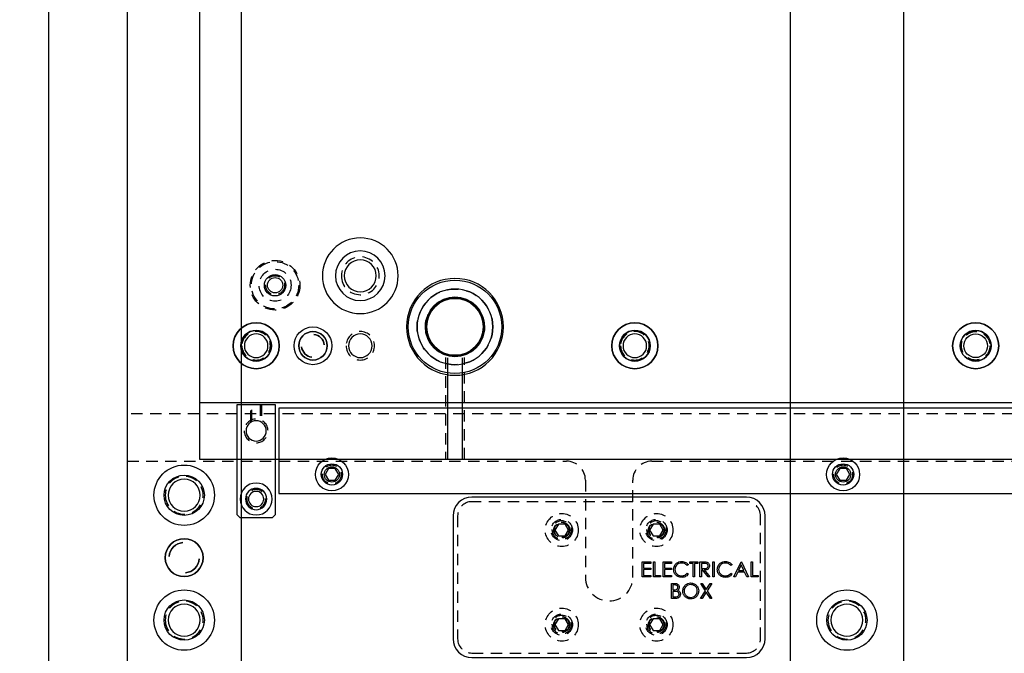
# Model space of a CAD drawing. Header units: inches. Extents: x -59 to 40, y -86 to 20.
# Tile 39 of 74: x 5 to 18, y -42 to -33. Entities that reach past the tile are written whole.
import ezdxf

# ---------------------------------------------------------------- set-up
doc = ezdxf.new("R2010")
doc.units = ezdxf.units.IN
doc.header["$MEASUREMENT"] = 0
doc.linetypes.add('HIDDEN', pattern=[0.225, 0.15, -0.075])
for name, color, linetype in [('DBU-M-S', 7, 'Continuous'), ('DIE-M-H', 4, 'HIDDEN'), ('DIE-M-S', 7, 'Continuous'), ('DIN-M-H', 4, 'HIDDEN'), ('DIN-M-S', 7, 'Continuous'), ('DSS-M-D', 2, 'Continuous'), ('DSS-M-H', 4, 'HIDDEN'), ('DSS-M-S', 7, 'Continuous'), ('DST-M-S', 7, 'Continuous'), ('MFB-M-S', 7, 'Continuous'), ('PAD-M-H', 4, 'HIDDEN'), ('PAD-M-S', 7, 'Continuous'), ('PBU-M-S', 7, 'Continuous'), ('PUN-M-H', 4, 'HIDDEN'), ('PUN-M-S', 7, 'Continuous'), ('ST1-M-H', 4, 'HIDDEN'), ('ST1-M-S', 7, 'Continuous')]:
    doc.layers.add(name, color=color, linetype=linetype)
doc.styles.get("Standard").update_dxf_attribs({"font": 'txt.shx'})
doc.dimstyles.new('STANDARD$0', dxfattribs={"dimtxt": 0.156, "dimasz": 0.18, "dimexe": 0.18, "dimexo": 0.0625, "dimgap": 0.07, "dimtad": 0, "dimtih": 1, "dimtoh": 1, "dimdec": 4, "dimzin": 4, "dimdsep": 46, "dimtxsty": 'Standard', "dimcen": 0.09, "dimclrd": 2, "dimclre": 2, "dimclrt": 2, "dimadec": 4, "dimazin": 0, "dimtfac": 1, "dimtdec": 4, "dimtofl": 0, "dimtmove": 0, "dimatfit": 3, "dimfxl": 0, "dimtolj": 1, "dimtzin": 0, "dimarcsym": 0})

# ---------------------------------------------------------------- blocks, each defined once
blk = doc.blocks.new('dm100018')
at = {"layer": 'DIE-M-S'}
for radius in [0.304, 0.203]:
    blk.add_circle((0, 0), radius, dxfattribs=at)
blk = doc.blocks.new('dm108273')
at = {"layer": 'DSS-M-H'}
blk.add_circle((0, 0), 0.188, dxfattribs=at)
at = {"layer": 'DSS-M-S'}
blk.add_circle((0, 0), 0.156, dxfattribs=at)
blk = doc.blocks.new('dm108276')
at = {"layer": 'DBU-M-S'}
blk.add_circle((0, 0), 0.203, dxfattribs=at)
blk = doc.blocks.new('dm100019')
at = {"layer": 'DIE-M-S'}
blk.add_circle((0, 0), 0.188, dxfattribs=at)
for start, end in [(95, 175), (275, 355)]:
    blk.add_arc((0, 0), 0.15, start, end, dxfattribs=at)
blk = doc.blocks.new('dm100020')
at = {"layer": 'DIE-M-H'}
blk.add_circle((0, 0), 0.188, dxfattribs=at)
at = {"layer": 'DIE-M-S'}
blk.add_circle((0, 0), 0.156, dxfattribs=at)
blk = doc.blocks.new('dm101579')
at = {"layer": 'DIE-M-S'}
blk.add_circle((0, 0), 0.376, dxfattribs=at)
blk = doc.blocks.new('dm108274')
at = {"layer": 'DSS-M-S'}
blk.add_circle((0, 0), 0.188, dxfattribs=at)
for start, end in [(95, 175), (275, 355)]:
    blk.add_arc((0, 0), 0.15, start, end, dxfattribs=at)
blk = doc.blocks.new('dm108277')
at = {"layer": 'DBU-M-S'}
blk.add_circle((0, 0), 0.188, dxfattribs=at)
for start, end in [(95, 175), (275, 355)]:
    blk.add_arc((0, 0), 0.15, start, end, dxfattribs=at)
blk = doc.blocks.new('dm108333')
at = {"layer": 'DBU-M-S'}
blk.add_circle((0, 0), 0.391, dxfattribs=at)
blk = doc.blocks.new('dm100041')
at = {"layer": 'DST-M-S'}
for radius in [0.304, 0.203]:
    blk.add_circle((0, 0), radius, dxfattribs=at)
blk = doc.blocks.new('dm100042')
at = {"layer": 'DST-M-S'}
blk.add_circle((0, 0), 0.188, dxfattribs=at)
for start, end in [(95, 175), (275, 355)]:
    blk.add_arc((0, 0), 0.15, start, end, dxfattribs=at)
blk = doc.blocks.new('dm100026')
at = {"layer": 'PAD-M-S'}
blk.add_circle((0, 0), 0.188, dxfattribs=at)
for start, end in [(95, 175), (275, 355)]:
    blk.add_arc((0, 0), 0.15, start, end, dxfattribs=at)
blk = doc.blocks.new('dm101690')
at = {"layer": 'ST1-M-S'}
blk.add_circle((0, 0), 0.25, dxfattribs=at)
blk = doc.blocks.new('dm108299')
at = {"layer": 'PAD-M-H'}
blk.add_circle((0, 0), 0.188, dxfattribs=at)
at = {"layer": 'PAD-M-S'}
blk.add_circle((0, 0), 0.156, dxfattribs=at)
blk = doc.blocks.new('dm108300')
at = {"layer": 'PBU-M-S'}
blk.add_circle((0, 0), 0.203, dxfattribs=at)
blk = doc.blocks.new('dm108301')
at = {"layer": 'PBU-M-S'}
blk.add_circle((0, 0), 0.188, dxfattribs=at)
for start, end in [(95, 175), (275, 355)]:
    blk.add_arc((0, 0), 0.15, start, end, dxfattribs=at)
blk = doc.blocks.new('dm108302')
at = {"layer": 'ST1-M-S'}
blk.add_circle((0, 0), 0.375, dxfattribs=at)
blk = doc.blocks.new('dm101583')
at = {"layer": 'PAD-M-S'}
for radius in [0.64, 0.5]:
    blk.add_circle((0, 0), radius, dxfattribs=at)
blk = doc.blocks.new('dm101584')
at = {"layer": 'PUN-M-H'}
blk.add_circle((0, 0), 0.5, dxfattribs=at)
at = {"layer": 'PUN-M-S'}
blk.add_circle((0, 0), 0.617, dxfattribs=at)
blk = doc.blocks.new('dm101585')
at = {"layer": 'PUN-M-S'}
blk.add_circle((0, 0), 0.376, dxfattribs=at)
blk = doc.blocks.new('dm101693')
at = {"layer": 'DST-M-S'}
blk.add_circle((0, 0), 0.391, dxfattribs=at)
blk = doc.blocks.new('dm101586')
at = {"layer": 'ST1-M-H'}
blk.add_circle((0, 0), 0.25, dxfattribs=at)
at = {"layer": 'ST1-M-S'}
blk.add_circle((0, 0), 0.211, dxfattribs=at)
blk = doc.blocks.new('dm101587')
at = {"layer": 'PAD-M-S'}
blk.add_circle((0, 0), 0.328, dxfattribs=at)
blk = doc.blocks.new('dm101588')
at = {"layer": 'DST-M-S'}
for radius in [0.5, 0.328]:
    blk.add_circle((0, 0), radius, dxfattribs=at)
blk = doc.blocks.new('dm100110')
at = {"layer": 'PUN-M-H'}
blk.add_circle((0, 0), 0.211, dxfattribs=at)
at = {"layer": 'PUN-M-S'}
blk.add_circle((0, 0), 0.141, dxfattribs=at)
blk = doc.blocks.new('dm100108')
at = {"layer": 'ST1-M-H'}
blk.add_circle((0, 0), 0.328, dxfattribs=at)
blk = doc.blocks.new('dm100109')
at = {"layer": 'ST1-M-H'}
blk.add_circle((0, 0), 0.125, dxfattribs=at)
at = {"layer": 'ST1-M-S'}
blk.add_circle((0, 0), 0.101, dxfattribs=at)
blk = doc.blocks.new('dm108470')
at = {"layer": 'PBU-M-S'}
blk.add_circle((0, 0), 0.328, dxfattribs=at)
blk = doc.blocks.new('dm108429')
at = {"layer": 'DSS-M-H'}
blk.add_circle((0, 0), 0.125, dxfattribs=at)
at = {"layer": 'DSS-M-S'}
blk.add_circle((0, 0), 0.101, dxfattribs=at)
blk = doc.blocks.new('dm108432')
at = {"layer": 'MFB-M-S'}
blk.add_lwpolyline([(-0.045, 0.078), (-0.09, 0), (-0.045, -0.078), (0.045, -0.078), (0.09, 0), (0.045, 0.078)], close=True, dxfattribs=at)
blk.add_circle((0, 0), 0.218, dxfattribs=at)
blk = doc.blocks.new('dm108434')
at = {"layer": 'DIN-M-H'}
blk.add_circle((0, 0), 0.157, dxfattribs=at)
at = {"layer": 'DIN-M-S'}
blk.add_circle((0, 0), 0.134, dxfattribs=at)
blk = doc.blocks.new('dm108435')
at = {"layer": 'DSS-M-H'}
blk.add_circle((0, 0), 0.125, dxfattribs=at)
at = {"layer": 'DSS-M-S'}
blk.add_circle((0, 0), 0.101, dxfattribs=at)
blk = doc.blocks.new('dm108436')
at = {"layer": 'DIN-M-S'}
for radius in [0.211, 0.141]:
    blk.add_circle((0, 0), radius, dxfattribs=at)
blk = doc.blocks.new('dm108305')
at = {"layer": 'DSS-M-H'}
blk.add_circle((0, 0), 0.25, dxfattribs=at)
at = {"layer": 'DSS-M-S'}
blk.add_circle((0, 0), 0.211, dxfattribs=at)
blk = doc.blocks.new('dm107956')
at = {"layer": 'DSS-M-S'}
blk.add_circle((0, 0), 0.25, dxfattribs=at)
for start, end in [(95, 175), (275, 355)]:
    blk.add_arc((0, 0), 0.2, start, end, dxfattribs=at)
blk = doc.blocks.new('dm107955')
at = {"layer": 'DSS-M-H'}
blk.add_circle((0, 0), 0.25, dxfattribs=at)
at = {"layer": 'DSS-M-S'}
blk.add_circle((0, 0), 0.211, dxfattribs=at)
blk = doc.blocks.new('dm108289')
at = {"layer": 'DSS-M-S'}
for radius in [0.399, 0.266]:
    blk.add_circle((0, 0), radius, dxfattribs=at)
blk = doc.blocks.new('dm108486')
at = {"layer": 'DSS-M-S'}
blk.add_circle((0, 0), 0.25, dxfattribs=at)
for start, end in [(95, 175), (275, 355)]:
    blk.add_arc((0, 0), 0.2, start, end, dxfattribs=at)
blk = doc.blocks.new('*D307')
at = {"layer": 'DEFPOINTS', "color": 0, "transparency": 16777216}
for p in [(6.242, -17.899), (5.203, -45.649), (6.242, -45.649)]:
    blk.add_point(p, dxfattribs=at)
at = {"layer": 'DSS-M-D', "color": 0, "lineweight": -2, "transparency": 16777216}
for p, q in [((6.195, -17.899), (5.068, -17.899)), ((5.203, -18.034), (5.203, -31.639)), ((5.203, -45.514), (5.203, -31.909)), ((6.195, -45.649), (5.068, -45.649))]:
    blk.add_line(p, q, dxfattribs=at)
at = {"layer": 'DSS-M-D', "color": 0, "transparency": 16777216}
for points in [[(5.18, -18.034), (5.225, -18.034), (5.203, -17.899)], [(5.18, -45.514), (5.225, -45.514), (5.203, -45.649)]]:
    blk.add_solid(points, dxfattribs=at)
at = {"layer": 'DSS-M-D', "color": 0, "transparency": 16777216, "insert": (5.203, -31.774), "char_height": 0.135, "attachment_point": 5}
blk.add_mtext('\\A1;27.7500', dxfattribs=at)

msp = doc.modelspace()

# ---------------------------------------------------------------- linework, layer by layer
at = {"layer": 'DBU-M-S'}
msp.add_lwpolyline([(7.19194, -38.27356), (24.1919, -38.27356), (24.1919, -25.27356), (7.19194, -25.27356)], close=True, dxfattribs=at)
at = {"layer": 'DIE-M-S'}
msp.add_lwpolyline([(7.19194, -38.27356), (24.1919, -38.27356), (24.1919, -25.27356), (7.19194, -25.27356)], close=True, dxfattribs=at)
at = {"layer": 'DIN-M-H'}
for p, q in [((7.87294, -38.52847), (7.87294, -38.29856)), ((7.88694, -38.52121), (7.88694, -38.29856)), ((7.99694, -38.29856), (7.99694, -38.52117)), ((8.01094, -38.29856), (8.01094, -38.52847))]:
    msp.add_line(p, q, dxfattribs=at)
at = {"layer": 'DIN-M-S'}
msp.add_lwpolyline([(8.19194, -39.75856), (8.15194, -39.79856), (7.73194, -39.79856), (7.69194, -39.75856), (7.69194, -38.29856), (8.19194, -38.29856)], close=True, dxfattribs=at)
at = {"layer": 'DSS-M-H'}
for p, q in [((23.6919, -38.42356), (6.2419, -38.42356)), ((11.93187, -39.88056), (11.88684, -39.95856)), ((12.02194, -39.88056), (11.93187, -39.88056)), ((12.06697, -39.95856), (12.02194, -39.88056)), ((13.18187, -39.88056), (13.13684, -39.95856)), ((13.27194, -39.88056), (13.18187, -39.88056)), ((13.31697, -39.95856), (13.27194, -39.88056)), ((11.88684, -39.95856), (11.93187, -40.03656)), ((11.93187, -40.03656), (12.02194, -40.03656)), ((12.02194, -40.03656), (12.06697, -39.95856)), ((13.13684, -39.95856), (13.18187, -40.03656)), ((13.18187, -40.03656), (13.27194, -40.03656)), ((13.27194, -40.03656), (13.31697, -39.95856)), ((11.93187, -41.13056), (11.88684, -41.20856)), ((11.88684, -41.20856), (11.93187, -41.28656)), ((12.02194, -41.13056), (11.93187, -41.13056)), ((12.06697, -41.20856), (12.02194, -41.13056)), ((12.02194, -41.28656), (12.06697, -41.20856)), ((13.18187, -41.13056), (13.13684, -41.20856)), ((13.13684, -41.20856), (13.18187, -41.28656)), ((13.27194, -41.13056), (13.18187, -41.13056)), ((13.31697, -41.20856), (13.27194, -41.13056)), ((13.27194, -41.28656), (13.31697, -41.20856)), ((11.93187, -41.28656), (12.02194, -41.28656)), ((13.18187, -41.28656), (13.27194, -41.28656))]:
    msp.add_line(p, q, dxfattribs=at)
msp.add_lwpolyline([(6.2419, -39.04856), (12.0394, -39.04856, -0.41421356), (12.2894, -39.29856), (12.2894, -40.58356, 1), (12.9144, -40.58356), (12.9144, -39.29856, -0.41421356), (13.1644, -39.04856), (20.42334, -39.04856, -0.3987453), (20.54816, -39.16692, 0.94826221), (21.17228, -39.16692, -0.3987453), (21.29711, -39.04856), (25.2419, -39.04856)], format="xyb", dxfattribs=at)
msp.add_lwpolyline([(10.6019, -41.39606, 0.41421356), (10.7894, -41.58356), (14.4144, -41.58356, 0.41421356), (14.6019, -41.39606), (14.6019, -39.77106, 0.41421356), (14.4144, -39.58356), (10.7894, -39.58356, 0.41421356), (10.6019, -39.77106)], format="xyb", close=True, dxfattribs=at)
for centre, radius in [((10.56694, -37.27356), 0.3905), ((11.9769, -39.95856), 0.2185), ((13.2269, -39.95856), 0.2185), ((11.9769, -39.95856), 0.1405), ((11.9769, -39.95856), 0.125), ((11.9769, -39.95856), 0.10497), ((11.9769, -39.95856), 0.1047), ((11.9769, -39.95856), 0.10418), ((11.9769, -39.95856), 0.1005), ((11.9769, -39.95856), 0.0975), ((13.2269, -39.95856), 0.1405), ((13.2269, -39.95856), 0.125), ((13.2269, -39.95856), 0.125), ((13.2269, -39.95856), 0.10497), ((13.2269, -39.95856), 0.1047), ((13.2269, -39.95856), 0.10418), ((13.2269, -39.95856), 0.1005), ((13.2269, -39.95856), 0.1005), ((13.2269, -39.95856), 0.0975), ((11.9769, -41.20856), 0.2185), ((11.9769, -41.20856), 0.1405), ((13.2269, -41.20856), 0.2185), ((13.2269, -41.20856), 0.1405), ((11.9769, -41.20856), 0.125), ((11.9769, -41.20856), 0.10497), ((11.9769, -41.20856), 0.1047), ((11.9769, -41.20856), 0.10418), ((11.9769, -41.20856), 0.1005), ((11.9769, -41.20856), 0.1005), ((11.9769, -41.20856), 0.0975), ((13.2269, -41.20856), 0.125), ((13.2269, -41.20856), 0.10497), ((13.2269, -41.20856), 0.1047), ((13.2269, -41.20856), 0.10418), ((13.2269, -41.20856), 0.1005), ((13.2269, -41.20856), 0.0975)]:
    msp.add_circle(centre, radius, dxfattribs=at)
for start, end in [(9.48418, 274.800457), (274.800457, 9.48418)]:
    msp.add_arc((11.9769, -39.95856), 0.1005, start, end, dxfattribs=at)
at = {"layer": 'DSS-M-S'}
for p, q in [((13.03802, -40.37872), (13.15084, -40.37872)), ((13.03802, -40.57872), (13.03802, -40.37872)), ((13.05597, -40.39923), (13.05597, -40.46077)), ((13.15084, -40.39923), (13.05597, -40.39923)), ((13.15084, -40.37872), (13.15084, -40.39923)), ((13.18674, -40.37872), (13.20468, -40.37872)), ((13.18674, -40.57872), (13.18674, -40.37872)), ((13.20468, -40.37872), (13.20468, -40.55821)), ((13.31494, -40.37872), (13.42776, -40.37872)), ((13.31494, -40.57872), (13.31494, -40.37872)), ((13.33289, -40.39923), (13.33289, -40.46077)), ((13.42776, -40.39923), (13.33289, -40.39923)), ((13.42776, -40.37872), (13.42776, -40.39923)), ((13.64827, -40.41542), (13.63257, -40.42744)), ((13.66622, -40.37872), (13.77135, -40.37872)), ((13.66622, -40.39923), (13.66622, -40.37872)), ((13.70981, -40.39923), (13.66622, -40.39923)), ((13.70981, -40.57872), (13.70981, -40.39923)), ((13.72776, -40.39923), (13.72776, -40.57872)), ((13.77135, -40.39923), (13.72776, -40.39923)), ((13.77135, -40.37872), (13.77135, -40.39923)), ((13.80212, -40.37872), (13.84214, -40.37872)), ((13.80212, -40.57872), (13.80212, -40.37872)), ((13.82007, -40.39923), (13.82007, -40.4659)), ((13.85757, -40.39923), (13.82007, -40.39923)), ((13.97135, -40.37872), (13.9893, -40.37872)), ((13.97135, -40.57872), (13.97135, -40.37872)), ((13.9893, -40.37872), (13.9893, -40.57872)), ((14.2252, -40.41542), (14.20949, -40.42744)), ((14.25084, -40.57872), (14.34571, -40.37872)), ((14.34679, -40.4177), (14.31057, -40.49411)), ((14.34571, -40.37872), (14.34827, -40.37872)), ((14.38205, -40.49411), (14.34679, -40.4177)), ((14.34827, -40.37872), (14.44058, -40.57872)), ((14.47648, -40.37872), (14.49443, -40.37872)), ((14.47648, -40.57872), (14.47648, -40.37872)), ((14.49443, -40.37872), (14.49443, -40.55821)), ((13.05597, -40.46077), (13.15084, -40.46077)), ((13.05597, -40.48129), (13.05597, -40.55821)), ((13.15084, -40.48129), (13.05597, -40.48129)), ((13.05597, -40.55821), (13.15084, -40.55821)), ((13.15084, -40.46077), (13.15084, -40.48129)), ((13.15084, -40.55821), (13.15084, -40.57872)), ((13.20468, -40.55821), (13.28161, -40.55821)), ((13.28161, -40.55821), (13.28161, -40.57872)), ((13.33289, -40.46077), (13.42776, -40.46077)), ((13.33289, -40.48129), (13.33289, -40.55821)), ((13.42776, -40.48129), (13.33289, -40.48129)), ((13.33289, -40.55821), (13.42776, -40.55821)), ((13.42776, -40.46077), (13.42776, -40.48129)), ((13.42776, -40.55821), (13.42776, -40.57872)), ((13.63257, -40.53), (13.64827, -40.5419)), ((13.82007, -40.4659), (13.85669, -40.46618)), ((13.82007, -40.48641), (13.82007, -40.57872)), ((13.83465, -40.48641), (13.82007, -40.48641)), ((13.90813, -40.57872), (13.83465, -40.48641)), ((13.85685, -40.48641), (13.93033, -40.57872)), ((14.20949, -40.53), (14.2252, -40.5419)), ((14.30084, -40.51462), (14.27043, -40.57872)), ((14.3915, -40.51462), (14.30084, -40.51462)), ((14.31057, -40.49411), (14.38205, -40.49411)), ((14.42107, -40.57872), (14.3915, -40.51462)), ((14.49443, -40.55821), (14.57135, -40.55821)), ((14.57135, -40.55821), (14.57135, -40.57872)), ((13.15084, -40.57872), (13.03802, -40.57872)), ((13.28161, -40.57872), (13.18674, -40.57872)), ((13.42776, -40.57872), (13.31494, -40.57872)), ((13.42572, -40.66329), (13.46474, -40.66329)), ((13.42572, -40.86329), (13.42572, -40.66329)), ((13.44367, -40.6838), (13.44367, -40.7479)), ((13.46803, -40.6838), (13.44367, -40.6838)), ((13.72776, -40.57872), (13.70981, -40.57872)), ((13.82007, -40.57872), (13.80212, -40.57872)), ((13.81162, -40.66329), (13.83233, -40.66329)), ((13.87436, -40.76128), (13.81162, -40.66329)), ((13.83233, -40.66329), (13.88469, -40.7451)), ((13.88469, -40.7451), (13.93706, -40.66329)), ((13.95777, -40.66329), (13.89507, -40.76128)), ((13.93033, -40.57872), (13.90813, -40.57872)), ((13.93706, -40.66329), (13.95777, -40.66329)), ((13.9893, -40.57872), (13.97135, -40.57872)), ((14.27043, -40.57872), (14.25084, -40.57872)), ((14.44058, -40.57872), (14.42107, -40.57872)), ((14.57135, -40.57872), (14.47648, -40.57872)), ((13.44367, -40.7479), (13.45573, -40.7479)), ((13.44367, -40.76841), (13.44367, -40.84277)), ((13.45557, -40.76841), (13.44367, -40.76841)), ((13.80905, -40.86329), (13.87436, -40.76128)), ((13.88469, -40.77747), (13.82976, -40.86329)), ((13.93962, -40.86329), (13.88469, -40.77747)), ((13.89507, -40.76128), (13.96033, -40.86329)), ((13.4798, -40.86329), (13.42572, -40.86329)), ((13.44367, -40.84277), (13.46923, -40.84277)), ((13.82976, -40.86329), (13.80905, -40.86329)), ((13.96033, -40.86329), (13.93962, -40.86329))]:
    msp.add_line(p, q, dxfattribs=at)
for points in [[(6.2419, -17.89856), (25.2419, -17.89856), (25.2419, -45.64856), (6.2419, -45.64856)], [(14.9919, -45.64856), (16.4919, -45.64856), (16.4919, -17.89856), (14.9919, -17.89856)]]:
    msp.add_lwpolyline(points, close=True, dxfattribs=at)
msp.add_lwpolyline([(6.2419, -45.64856), (6.2419, -17.89856), (6.7264, -17.89856), (6.7264, -18.89856, 1), (7.2574, -18.89856), (7.2574, -17.89856), (7.7419, -17.89856), (7.7419, -45.64856), (7.2574, -45.64856), (7.2574, -44.64856, 1), (6.7264, -44.64856), (6.7264, -45.64856), (6.2419, -45.64856)], format="xyb", dxfattribs=at)
msp.add_lwpolyline([(14.6619, -39.77106, 0.41421356), (14.4144, -39.52356), (10.7894, -39.52356, 0.41421356), (10.5419, -39.77106), (10.5419, -41.39606, 0.41421356), (10.7894, -41.64356), (14.4144, -41.64356, 0.41421356), (14.6619, -41.39606)], format="xyb", close=True, dxfattribs=at)
for points, knots in [([(13.4534, -40.47756), (13.45523, -40.46188), (13.45888, -40.43053), (13.48847, -40.39619), (13.52408, -40.37633), (13.5487, -40.3745), (13.56101, -40.37359)], [0, 0, 0, 0, 0.27951187, 0.55907963, 0.77937394, 1, 1, 1, 1]), ([(13.55989, -40.39411), (13.54712, -40.39557), (13.52158, -40.39849), (13.4918, -40.42019), (13.47408, -40.44874), (13.47226, -40.46886), (13.47135, -40.47892)], [0, 0, 0, 0, 0.27985584, 0.55951879, 0.77968554, 1, 1, 1, 1]), ([(13.63257, -40.42744), (13.62099, -40.41667), (13.60025, -40.39737), (13.57225, -40.39511), (13.55989, -40.39411)], [0, 0, 0, 0, 0.5584265, 1, 1, 1, 1]), ([(13.56101, -40.37359), (13.58022, -40.37572), (13.61454, -40.37952), (13.63796, -40.40444), (13.64827, -40.41542)], [0, 0, 0, 0, 0.55951652, 1, 1, 1, 1]), ([(13.84214, -40.37872), (13.85064, -40.37869), (13.86581, -40.37864), (13.88084, -40.38059), (13.88746, -40.38145)], [0, 0, 0, 0, 0.56023967, 1, 1, 1, 1]), ([(13.90981, -40.43217), (13.9096, -40.42924), (13.90916, -40.42338), (13.90519, -40.41539), (13.89956, -40.40862), (13.88473, -40.39884), (13.86963, -40.39906), (13.85757, -40.39923)], [0, 0, 0, 0, 0.12530739, 0.25061699, 0.37595425, 0.50128061, 1, 1, 1, 1]), ([(13.88746, -40.38145), (13.89373, -40.38353), (13.90628, -40.38769), (13.91948, -40.40117), (13.92677, -40.41669), (13.92743, -40.42703), (13.92776, -40.43221)], [0, 0, 0, 0, 0.27979715, 0.55949981, 0.77962646, 1, 1, 1, 1]), ([(14.03033, -40.47756), (14.03215, -40.46188), (14.03581, -40.43053), (14.06539, -40.39619), (14.10101, -40.37633), (14.12562, -40.3745), (14.13794, -40.37359)], [0, 0, 0, 0, 0.27951187, 0.55907963, 0.77937394, 1, 1, 1, 1]), ([(14.13682, -40.39411), (14.12404, -40.39557), (14.09851, -40.39849), (14.06873, -40.42019), (14.051, -40.44874), (14.04918, -40.46886), (14.04827, -40.47892)], [0, 0, 0, 0, 0.27985584, 0.55951879, 0.77968554, 1, 1, 1, 1]), ([(14.20949, -40.42744), (14.19791, -40.41667), (14.17717, -40.39737), (14.14918, -40.39511), (14.13682, -40.39411)], [0, 0, 0, 0, 0.5584265, 1, 1, 1, 1]), ([(14.13794, -40.37359), (14.15714, -40.37572), (14.19146, -40.37952), (14.21488, -40.40444), (14.2252, -40.41542)], [0, 0, 0, 0, 0.55951652, 1, 1, 1, 1]), ([(13.47876, -40.54887), (13.47049, -40.53676), (13.45569, -40.51509), (13.4541, -40.48905), (13.4534, -40.47756)], [0, 0, 0, 0, 0.55902863, 1, 1, 1, 1]), ([(13.47135, -40.47892), (13.47288, -40.49186), (13.47593, -40.51773), (13.50099, -40.54562), (13.5307, -40.56121), (13.55098, -40.56263), (13.56113, -40.56334)], [0, 0, 0, 0, 0.27943421, 0.5589213, 0.77928305, 1, 1, 1, 1]), ([(13.56126, -40.58385), (13.54356, -40.58235), (13.51196, -40.57968), (13.48891, -40.55829), (13.47876, -40.54887)], [0, 0, 0, 0, 0.55980361, 1, 1, 1, 1]), ([(13.56113, -40.56334), (13.5766, -40.56145), (13.60428, -40.55807), (13.62391, -40.5386), (13.63257, -40.53)], [0, 0, 0, 0, 0.55877222, 1, 1, 1, 1]), ([(13.64827, -40.5419), (13.64211, -40.54896), (13.62977, -40.56309), (13.60012, -40.58009), (13.57599, -40.58242), (13.56126, -40.58385)], [0, 0, 0, 0, 0.28041029, 0.56079509, 1, 1, 1, 1]), ([(13.85669, -40.46618), (13.86897, -40.46614), (13.88435, -40.46609), (13.89951, -40.45633), (13.90745, -40.44714), (13.90887, -40.43814), (13.90981, -40.43217)], [0, 0, 0, 0, 0.49982713, 0.62549782, 0.75120789, 1, 1, 1, 1]), ([(13.92776, -40.43221), (13.92724, -40.43853), (13.92619, -40.45117), (13.9163, -40.46797), (13.89376, -40.48478), (13.87206, -40.48574), (13.85685, -40.48641)], [0, 0, 0, 0, 0.18712025, 0.37397889, 0.56091118, 1, 1, 1, 1]), ([(14.05569, -40.54887), (14.04741, -40.53676), (14.03261, -40.51509), (14.03102, -40.48905), (14.03033, -40.47756)], [0, 0, 0, 0, 0.55902863, 1, 1, 1, 1]), ([(14.04827, -40.47892), (14.0498, -40.49186), (14.05285, -40.51773), (14.07791, -40.54562), (14.10762, -40.56121), (14.12791, -40.56263), (14.13806, -40.56334)], [0, 0, 0, 0, 0.27943421, 0.5589213, 0.77928305, 1, 1, 1, 1]), ([(14.13818, -40.58385), (14.12049, -40.58235), (14.08889, -40.57968), (14.06583, -40.55829), (14.05569, -40.54887)], [0, 0, 0, 0, 0.55980361, 1, 1, 1, 1]), ([(14.13806, -40.56334), (14.15352, -40.56145), (14.1812, -40.55807), (14.20083, -40.5386), (14.20949, -40.53)], [0, 0, 0, 0, 0.55877222, 1, 1, 1, 1]), ([(14.2252, -40.5419), (14.21903, -40.54896), (14.2067, -40.56309), (14.17704, -40.58009), (14.15291, -40.58242), (14.13818, -40.58385)], [0, 0, 0, 0, 0.280410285, 0.560795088, 1, 1, 1, 1]), ([(13.46474, -40.66329), (13.47331, -40.66347), (13.49036, -40.66383), (13.5129, -40.67403), (13.52603, -40.69272), (13.52753, -40.70614), (13.52828, -40.71285)], [0, 0, 0, 0, 0.28131745, 0.55992195, 0.77993453, 1, 1, 1, 1]), ([(13.51033, -40.71321), (13.50975, -40.70828), (13.50888, -40.70088), (13.50255, -40.69325), (13.4906, -40.6847), (13.47805, -40.6842), (13.46803, -40.6838)], [0, 0, 0, 0, 0.249283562, 0.37492534, 0.500644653, 1, 1, 1, 1]), ([(13.57444, -40.76417), (13.57628, -40.74874), (13.57998, -40.71788), (13.60735, -40.68273), (13.6419, -40.66179), (13.66616, -40.65937), (13.67828, -40.65816)], [0, 0, 0, 0, 0.27973102, 0.55932682, 0.77968048, 1, 1, 1, 1]), ([(13.67916, -40.67867), (13.66654, -40.68031), (13.64128, -40.68359), (13.6124, -40.70586), (13.59511, -40.7342), (13.59329, -40.75413), (13.59238, -40.76409)], [0, 0, 0, 0, 0.27962705, 0.55934953, 0.77963023, 1, 1, 1, 1]), ([(13.67828, -40.65816), (13.69395, -40.6598), (13.72529, -40.66309), (13.76034, -40.69147), (13.78161, -40.72632), (13.78366, -40.75091), (13.78469, -40.76321)], [0, 0, 0, 0, 0.2797673, 0.55935845, 0.7795711, 1, 1, 1, 1]), ([(13.76674, -40.76317), (13.76521, -40.75047), (13.76214, -40.72508), (13.7378, -40.69754), (13.70898, -40.68161), (13.6891, -40.67965), (13.67916, -40.67867)], [0, 0, 0, 0, 0.27946805, 0.55887035, 0.77951584, 1, 1, 1, 1]), ([(13.49299, -40.77078), (13.48603, -40.76992), (13.4736, -40.76838), (13.46108, -40.7684), (13.45557, -40.76841)], [0, 0, 0, 0, 0.559733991, 1, 1, 1, 1]), ([(13.45573, -40.7479), (13.46829, -40.74787), (13.484, -40.74783), (13.49949, -40.7377), (13.5055, -40.73073), (13.5096, -40.72236), (13.51009, -40.71626), (13.51033, -40.71321)], [0, 0, 0, 0, 0.49860712, 0.62400852, 0.7494012, 0.87473576, 1, 1, 1, 1]), ([(13.46923, -40.84277), (13.4823, -40.84276), (13.50189, -40.84273), (13.51914, -40.82739), (13.5249, -40.816), (13.52545, -40.80968), (13.52572, -40.80652)], [0, 0, 0, 0, 0.49936022, 0.74873595, 0.8743989, 1, 1, 1, 1]), ([(13.54367, -40.80652), (13.54248, -40.81548), (13.54011, -40.83342), (13.52211, -40.85244), (13.50093, -40.86208), (13.48685, -40.86289), (13.4798, -40.86329)], [0, 0, 0, 0, 0.27914114, 0.55865369, 0.77905895, 1, 1, 1, 1]), ([(13.52572, -40.80652), (13.52512, -40.80161), (13.52392, -40.7918), (13.51235, -40.77752), (13.50033, -40.77333), (13.49299, -40.77078)], [0, 0, 0, 0, 0.27994372, 0.56042863, 1, 1, 1, 1]), ([(13.52828, -40.71285), (13.52794, -40.71757), (13.52726, -40.727), (13.52066, -40.74304), (13.51104, -40.75071), (13.50517, -40.75539)], [0, 0, 0, 0, 0.280866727, 0.56152713, 1, 1, 1, 1]), ([(13.50517, -40.75539), (13.51116, -40.75782), (13.52312, -40.76267), (13.53572, -40.77607), (13.54256, -40.79136), (13.5433, -40.80146), (13.54367, -40.80652)], [0, 0, 0, 0, 0.28038227, 0.55960553, 0.7797648, 1, 1, 1, 1]), ([(13.67988, -40.86841), (13.66439, -40.8667), (13.63339, -40.86327), (13.59891, -40.835), (13.57766, -40.80066), (13.57551, -40.77633), (13.57444, -40.76417)], [0, 0, 0, 0, 0.27966329, 0.55935394, 0.77963639, 1, 1, 1, 1]), ([(13.59238, -40.76409), (13.59391, -40.77669), (13.59698, -40.80191), (13.62115, -40.82909), (13.64948, -40.84547), (13.66927, -40.84709), (13.67916, -40.8479)], [0, 0, 0, 0, 0.27941597, 0.55907651, 0.77947804, 1, 1, 1, 1]), ([(13.67916, -40.8479), (13.69187, -40.84645), (13.71726, -40.84356), (13.74668, -40.82166), (13.76399, -40.79315), (13.76582, -40.77316), (13.76674, -40.76317)], [0, 0, 0, 0, 0.27982967, 0.55938902, 0.77965383, 1, 1, 1, 1]), ([(13.78469, -40.76321), (13.78293, -40.77872), (13.77942, -40.80977), (13.75093, -40.84417), (13.71645, -40.8653), (13.69208, -40.86738), (13.67988, -40.86841)], [0, 0, 0, 0, 0.27963036, 0.55934292, 0.77959724, 1, 1, 1, 1])]:
    msp.add_open_spline(points, degree=3, knots=knots, dxfattribs=at)
at = {"layer": 'DST-M-S'}
msp.add_lwpolyline([(12.3044, -17.89856), (12.3044, -19.39856, 1), (13.1794, -19.39856), (13.1794, -17.89856), (18.3044, -17.89856), (18.3044, -19.39856, 1), (19.1794, -19.39856), (19.1794, -17.89856), (25.2419, -17.89856), (25.2419, -45.64856), (19.1794, -45.64856), (19.1794, -44.14856, 1), (18.3044, -44.14856), (18.3044, -45.64856), (13.1794, -45.64856), (13.1794, -44.14856, 1), (12.3044, -44.14856), (12.3044, -45.64856), (6.2419, -45.64856), (6.2419, -17.89856)], format="xyb", close=True, dxfattribs=at)
at = {"layer": 'MFB-M-S'}
msp.add_lwpolyline([(20.31851, -39.04856), (20.31851, -39.47356), (23.1419, -39.47356), (23.1419, -38.34856), (8.24192, -38.34856), (8.24192, -39.47356), (18.71851, -39.47356), (18.71851, -39.04856)], close=True, dxfattribs=at)
for centre in [(8.94191, -39.22356), (15.69191, -39.22356)]:
    msp.add_circle(centre, 0.1405, dxfattribs=at)
at = {"layer": 'PAD-M-S'}
msp.add_lwpolyline([(7.19194, -38.27356), (24.1919, -38.27356), (24.1919, -25.27356), (7.19194, -25.27356)], close=True, dxfattribs=at)
at = {"layer": 'PBU-M-S'}
msp.add_lwpolyline([(7.19194, -38.27356), (24.1919, -38.27356), (24.1919, -25.27356), (7.19194, -25.27356)], close=True, dxfattribs=at)
at = {"layer": 'PUN-M-H'}
msp.add_circle((8.19192, -36.72356), 0.3125, dxfattribs=at)
at = {"layer": 'ST1-M-H'}
for p, q in [((10.44194, -37.67711), (10.44194, -39.02356)), ((10.69194, -39.02356), (10.69194, -37.67711))]:
    msp.add_line(p, q, dxfattribs=at)
at = {"layer": 'ST1-M-S'}
for p, q in [((10.46644, -37.68484), (10.46644, -39.02356)), ((10.66744, -39.02356), (10.66744, -37.68484))]:
    msp.add_line(p, q, dxfattribs=at)
msp.add_lwpolyline([(7.19194, -39.02356), (24.1919, -39.02356), (24.1919, -24.52356), (7.19194, -24.52356)], close=True, dxfattribs=at)

# ---------------------------------------------------------------- block references
at = {"xscale": -1}
for name, p in [('dm101588', (9.31694, -36.59856)), ('dm101587', (9.31694, -36.59856)), ('dm108470', (9.31694, -36.59856)), ('dm101586', (9.31694, -36.59856)), ('dm108333', (10.56694, -37.27356)), ('dm101579', (10.56694, -37.27356)), ('dm108302', (10.56694, -37.27356)), ('dm100018', (7.94194, -37.52356)), ('dm100018', (12.94194, -37.52356)), ('dm108276', (7.94194, -37.52356)), ('dm108300', (7.94194, -37.52356)), ('dm108273', (7.94194, -37.52356)), ('dm108299', (7.94194, -37.52356)), ('dm100019', (8.69194, -37.52356)), ('dm108274', (8.69194, -37.52356)), ('dm108277', (8.69194, -37.52356)), ('dm108301', (8.69194, -37.52356)), ('dm100020', (9.31694, -37.52356)), ('dm108276', (12.94194, -37.52356)), ('dm108300', (12.94194, -37.52356)), ('dm108273', (12.94194, -37.52356)), ('dm108299', (12.94194, -37.52356)), ('dm108434', (7.94194, -38.64856)), ('dm108436', (7.94194, -39.54856)), ('dm108435', (7.94194, -39.54856))]:
    msp.add_blockref(name, p, dxfattribs=at)
for name, p, rotation in [('dm100108', (8.19192, -36.72356), 180), ('dm100110', (8.19192, -36.72356), 180), ('dm100109', (8.19192, -36.72356), 180), ('dm101584', (10.56694, -37.27356), 180), ('dm101693', (10.56694, -37.27356), 180), ('dm101585', (10.56694, -37.27356), 180), ('dm100041', (7.94194, -37.52356), 180), ('dm100041', (12.94194, -37.52356), 180), ('dm100042', (8.69194, -37.52356), 90.00000000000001), ('dm100026', (8.69194, -37.52356), 90.00000000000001)]:
    msp.add_blockref(name, p, dxfattribs=dict(rotation=rotation))
for name, p, rotation in [('dm101583', (10.56694, -37.27356), 270), ('dm100041', (17.4419, -37.52356), 180), ('dm107955', (6.9919, -39.49856), 180), ('dm107956', (6.9919, -40.32356), 270), ('dm107955', (6.9919, -41.14856), 180), ('dm108305', (15.7419, -41.14856), 180)]:
    msp.add_blockref(name, p, dxfattribs=dict(at, rotation=rotation))
for name, p in [('dm101690', (8.69194, -37.52356)), ('dm100018', (17.4419, -37.52356)), ('dm108276', (17.4419, -37.52356)), ('dm108300', (17.4419, -37.52356)), ('dm108273', (17.4419, -37.52356)), ('dm108299', (17.4419, -37.52356)), ('dm108289', (6.9919, -39.49856)), ('dm108432', (8.94191, -39.22356)), ('dm108429', (8.94191, -39.22356)), ('dm108432', (15.69191, -39.22356)), ('dm108429', (15.69191, -39.22356)), ('dm108486', (6.9919, -40.32356)), ('dm108289', (6.9919, -41.14856)), ('dm108289', (15.7419, -41.14856))]:
    msp.add_blockref(name, p)

# ---------------------------------------------------------------- dimensions: what is measured, and where the dimension line sits
at = {"layer": 'DSS-M-D'}
dim = msp.add_linear_dim(base=(5.20279, -45.64856), p1=(6.2419, -17.89856), p2=(6.2419, -45.64856), angle=90, dimstyle='STANDARD$0', override={"dimscale": 0.75, "dimtxt": 0.18, "dimgap": 0.09, "dimzin": 0, "dimclrd": 0, "dimclre": 0, "dimclrt": 0, "dimadec": 0}, dxfattribs=at)
dim.commit()
dim.dimension.update_dxf_attribs({"geometry": '*D307', "text_midpoint": (5.20279, -31.77356)})

doc.saveas('drawing.dxf')
